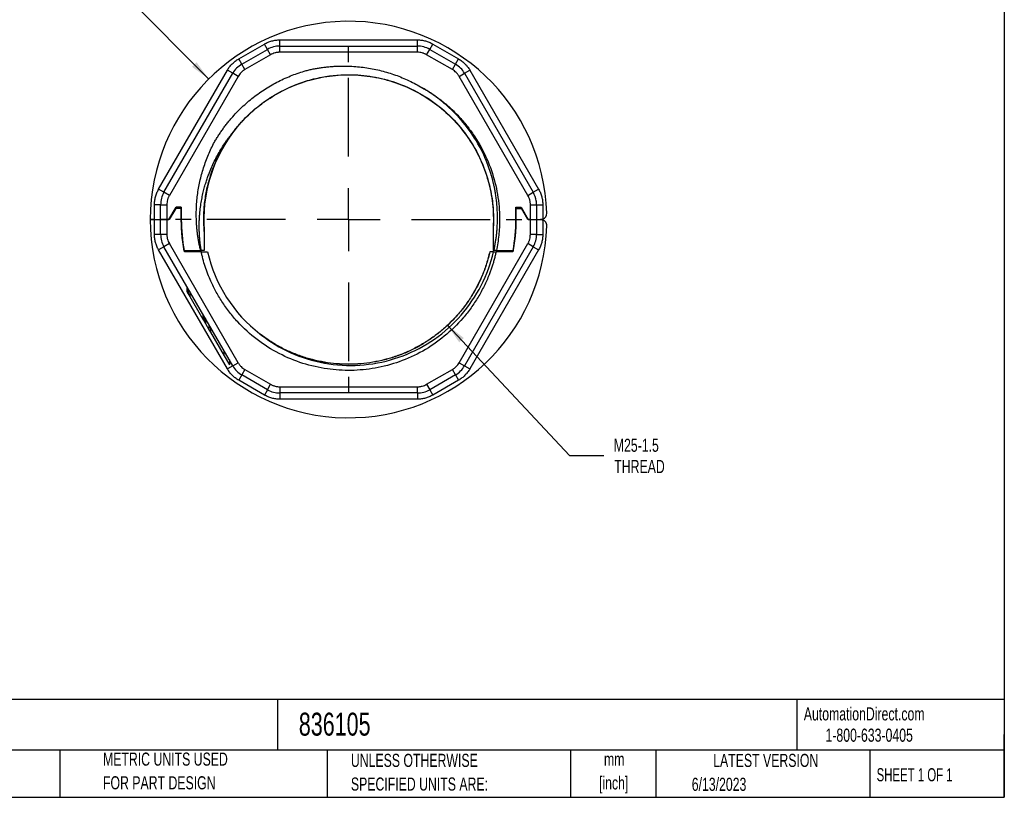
# Model space of a CAD drawing. Header units: millimetres. Extents: x 3 to 137, y 3 to 105.
# Tile 2 of 5: x 57 to 137, y 3 to 66. Entities that reach past the tile are written whole.
import ezdxf

# ---------------------------------------------------------------- set-up
doc = ezdxf.new("R2010")
doc.units = ezdxf.units.MM
doc.header["$LTSCALE"] = 0.5
doc.linetypes.add('CENTERX2', pattern=[20.32, 12.7, -2.54, 2.54, -2.54])
doc.layers.add('CENTER', color=40, linetype='CENTERX2')
doc.layers.add('DIMENSIONS', color=140, linetype='Continuous', lineweight=25)
doc.layers.add('TEXT', color=140, linetype='Continuous', lineweight=25)
doc.styles.add('SLDTEXTSTYLE0', font='TXT', dxfattribs={"width": 0.7})
doc.styles.add('SLDTEXTSTYLE1', font='TXT', dxfattribs={"width": 0.65})
doc.dimstyles.new('SLDDIMSTYLE2', dxfattribs={"dimtxt": 1.079004, "dimasz": 1.651, "dimexe": 0, "dimexo": 0.0625, "dimgap": 0.269751, "dimtad": 0, "dimtih": 1, "dimtoh": 1, "dimrnd": 1e-09, "dimzin": 4, "dimdsep": 46, "dimtxsty": 'SLDTEXTSTYLE0', "dimsah": 1, "dimcen": 0, "dimadec": 0, "dimazin": 1, "dimtfac": 1, "dimtofl": 0, "dimtmove": 0, "dimatfit": 3, "dimfxl": 0, "dimfrac": 2, "dimtolj": 1, "dimtzin": 12, "dimarcsym": 0})
doc.dimstyles.new('SLDDIMSTYLE3', dxfattribs={"dimtxt": 1.079004, "dimasz": 1.651, "dimexe": 0, "dimexo": 0.0625, "dimgap": 0.269751, "dimtad": 0, "dimtih": 1, "dimtoh": 1, "dimrnd": 1e-09, "dimzin": 12, "dimdsep": 46, "dimtxsty": 'SLDTEXTSTYLE0', "dimsah": 1, "dimcen": 0, "dimadec": 0, "dimazin": 3, "dimtfac": 1, "dimtofl": 0, "dimtmove": 0, "dimatfit": 3, "dimfxl": 0, "dimfrac": 2, "dimtolj": 1, "dimtzin": 12, "dimarcsym": 0})

# ---------------------------------------------------------------- blocks, each defined once
blk = doc.blocks.new('SW_NOTE_0')
at = {"layer": 'TEXT', "color": 0, "char_height": 1.0583, "attachment_point": 2, "style": 'SLDTEXTSTYLE0'}
for s, insert in [('mm', (1.422, 1.364)), ('[inch]', (1.38, -0.547))]:
    blk.add_mtext(s, dxfattribs=dict(at, insert=insert))
blk = doc.blocks.new('SW_NOTE_0_1')
at = {"layer": 'TEXT', "color": 0, "char_height": 1.05833, "attachment_point": 1, "style": 'SLDTEXTSTYLE0'}
for s, insert in [('UNLESS OTHERWISE', (0, 1.364)), ('SPECIFIED UNITS ARE:', (0, -0.547))]:
    blk.add_mtext(s, dxfattribs=dict(at, insert=insert))
blk = doc.blocks.new('SW_NOTE_0_5')
at = {"layer": 'TEXT', "color": 0, "char_height": 1.05833, "attachment_point": 1, "style": 'SLDTEXTSTYLE0'}
for s, insert in [('METRIC UNITS USED', (0, 1.364)), ('FOR PART DESIGN', (0, -0.547))]:
    blk.add_mtext(s, dxfattribs=dict(at, insert=insert))
blk = doc.blocks.new('_D_2')
at = {"layer": 'DIMENSIONS'}
for p, q in [((57.897, 68.423), (57.534, 68.423)), ((57.534, 68.423), (57.534, 66.708)), ((61.103, 68.423), (61.465, 68.423)), ((61.465, 68.423), (61.465, 66.708)), ((65.093, 68.423), (61.918, 68.423)), ((72.333, 61.147), (65.093, 68.423)), ((57.534, 66.708), (57.897, 66.708)), ((61.465, 66.708), (61.103, 66.708))]:
    blk.add_line(p, q, dxfattribs=at)
blk.add_solid([(72.333, 61.147), (71.349, 62.497), (70.989, 62.138)], dxfattribs=at)
at = {"layer": 'DIMENSIONS', "char_height": 1.0583, "attachment_point": 1, "style": 'SLDTEXTSTYLE0'}
for s, insert in [('%%c', (57.082, 70.029)), ('32.0', (58.711, 70.029)), ('1.26', (57.897, 68.072))]:
    blk.add_mtext(s, dxfattribs=dict(at, insert=insert))
blk = doc.blocks.new('_D_3')
at = {"layer": 'DIMENSIONS'}
for p, q in [((91.599, 41.276), (101.444, 30.752)), ((101.444, 30.752), (104.222, 30.752))]:
    blk.add_line(p, q, dxfattribs=at)
blk.add_solid([(91.599, 41.276), (92.541, 39.897), (92.912, 40.244)], dxfattribs=at)
at = {"layer": 'DIMENSIONS', "char_height": 1.0583, "attachment_point": 1, "style": 'SLDTEXTSTYLE0'}
for s, insert in [('M25-1.5', (105.016, 32.116)), ('THREAD', (105.055, 30.401))]:
    blk.add_mtext(s, dxfattribs=dict(at, insert=insert))
blk = doc.blocks.new('SW_CENTERMARKSYMBOL_0')
at = {"layer": 'CENTER', "color": 0}
for p, q in [((0, 5.08), (0, 14.72)), ((0, 0), (0, 2.54)), ((-5.08, 0), (-14.72, 0)), ((0, 0), (-2.54, 0)), ((0, 0), (0, -2.54)), ((0, 0), (2.54, 0)), ((5.08, 0), (14.72, 0)), ((0, -5.08), (0, -14.72))]:
    blk.add_line(p, q, dxfattribs=at)

msp = doc.modelspace()

# ---------------------------------------------------------------- linework, layer by layer
for p, q in [((74.751, 62.775), (76.823, 63.971)), ((77.073, 63.538), (76.823, 63.971)), ((78.073, 63.806), (78.073, 64.306)), ((78.073, 64.306), (89.167, 64.306)), ((78.073, 63.306), (78.073, 63.806)), ((78.073, 63.806), (89.167, 63.806)), ((89.167, 63.806), (89.167, 64.306)), ((89.167, 63.306), (89.167, 63.806)), ((90.167, 63.538), (90.417, 63.971)), ((90.417, 63.971), (92.489, 62.775)), ((75.001, 62.342), (74.751, 62.775)), ((75.001, 62.342), (77.073, 63.538)), ((77.323, 63.105), (75.251, 61.909)), ((77.323, 63.105), (77.073, 63.538)), ((89.167, 63.306), (78.073, 63.306)), ((89.917, 63.105), (90.167, 63.538)), ((91.989, 61.909), (89.917, 63.105)), ((90.167, 63.538), (92.239, 62.342)), ((92.239, 62.342), (92.489, 62.775)), ((75.251, 61.909), (75.001, 62.342)), ((91.989, 61.909), (92.239, 62.342)), ((68.289, 52.252), (73.836, 61.86)), ((68.722, 52.002), (74.269, 61.61)), ((74.702, 61.36), (69.155, 51.752)), ((74.269, 61.61), (73.836, 61.86)), ((74.702, 61.36), (74.269, 61.61)), ((82.458, 61.425), (82.538, 61.436)), ((92.538, 61.36), (92.971, 61.61)), ((98.085, 51.752), (92.538, 61.36)), ((92.971, 61.61), (93.404, 61.86)), ((92.971, 61.61), (98.518, 52.002)), ((93.404, 61.86), (98.951, 52.252)), ((74.123, 56.594), (74.647, 57.277)), ((74.188, 56.693), (74.437, 57.021)), ((68.722, 52.002), (68.289, 52.252)), ((69.155, 51.752), (68.722, 52.002)), ((98.085, 51.752), (98.518, 52.002)), ((98.518, 52.002), (98.951, 52.252)), ((68.454, 51.002), (67.954, 51.002)), ((67.954, 49.806), (67.954, 51.002)), ((68.454, 49.806), (68.454, 51.002)), ((68.454, 51.002), (68.954, 51.002)), ((68.954, 51.002), (68.954, 49.806)), ((98.286, 49.806), (98.286, 51.002)), ((98.286, 51.002), (98.786, 51.002)), ((98.786, 51.302), (98.763, 51.302)), ((98.786, 51.002), (98.786, 51.302)), ((98.786, 51.002), (98.786, 49.806)), ((98.786, 51.002), (99.286, 51.002)), ((99.286, 51.002), (99.286, 49.837)), ((69.12, 49.806), (69.697, 50.806)), ((69.674, 50.706), (69.154, 49.806)), ((69.674, 50.706), (69.639, 50.706)), ((70.12, 50.706), (69.674, 50.706)), ((70.12, 50.806), (69.697, 50.806)), ((70.12, 50.806), (70.12, 49.806)), ((70.12, 49.806), (70.12, 50.706)), ((97.12, 50.806), (97.542, 50.806)), ((97.12, 49.806), (97.12, 50.806)), ((97.12, 50.706), (97.12, 49.806)), ((97.12, 50.706), (97.566, 50.706)), ((97.542, 50.806), (98.12, 49.806)), ((98.086, 49.806), (97.566, 50.706)), ((97.566, 50.706), (97.6, 50.706)), ((67.62, 49.806), (67.954, 49.806)), ((67.954, 49.806), (67.62, 49.806)), ((67.954, 48.61), (67.954, 49.806)), ((68.454, 49.806), (68.954, 49.806)), ((68.454, 48.61), (68.454, 49.806)), ((68.954, 49.806), (68.454, 49.806)), ((68.954, 49.806), (69.12, 49.806)), ((68.954, 49.806), (68.954, 48.61)), ((69.154, 49.806), (68.954, 49.806)), ((98.286, 49.806), (98.086, 49.806)), ((98.12, 49.806), (98.286, 49.806)), ((98.286, 49.806), (98.786, 49.806)), ((98.286, 48.61), (98.286, 49.806)), ((98.786, 49.806), (99.112, 49.806)), ((98.786, 49.806), (98.786, 48.61)), ((99.286, 49.775), (99.286, 48.61)), ((68.454, 48.61), (67.954, 48.61)), ((68.954, 48.61), (68.454, 48.61)), ((98.786, 48.61), (98.286, 48.61)), ((98.786, 48.61), (99.286, 48.61)), ((69.155, 47.86), (68.722, 47.61)), ((74.702, 38.252), (69.155, 47.86)), ((92.538, 38.252), (98.085, 47.86)), ((98.518, 47.61), (98.085, 47.86)), ((68.722, 47.61), (68.289, 47.36)), ((73.836, 37.752), (68.289, 47.36)), ((74.269, 38.002), (68.722, 47.61)), ((70.353, 47.306), (71.681, 47.306)), ((71.706, 47.206), (70.373, 47.206)), ((71.681, 47.306), (71.724, 47.306)), ((71.741, 47.206), (72.233, 47.206)), ((98.518, 47.61), (92.971, 38.002)), ((98.951, 47.36), (93.404, 37.752)), ((95.287, 47.206), (95.017, 47.206)), ((95.27, 47.306), (95.31, 47.306)), ((95.319, 47.206), (95.519, 47.206)), ((95.54, 47.306), (95.342, 47.306)), ((96.867, 47.206), (95.519, 47.206)), ((95.54, 47.306), (96.886, 47.306)), ((98.518, 47.61), (98.951, 47.36)), ((70.573, 44.405), (70.573, 44.005)), ((70.573, 44.005), (70.68, 43.819)), ((70.68, 44.219), (70.68, 43.819)), ((70.68, 43.819), (70.802, 43.607)), ((70.802, 44.007), (70.802, 43.607)), ((70.802, 43.607), (71.864, 41.767)), ((71.864, 42.167), (71.864, 41.767)), ((71.965, 41.992), (71.965, 41.592)), ((71.965, 41.592), (72.072, 41.407)), ((72.072, 41.807), (72.072, 41.407)), ((72.072, 41.407), (72.379, 40.877)), ((72.308, 40.994), (72.308, 40.999)), ((72.379, 40.877), (72.379, 41.277)), ((72.379, 40.877), (72.47, 40.718)), ((72.47, 41.118), (72.47, 40.718)), ((72.47, 40.718), (73.571, 38.81)), ((77.119, 40.091), (76.943, 40.22)), ((73.571, 38.81), (73.571, 39.21)), ((73.571, 38.81), (73.996, 38.075)), ((73.996, 38.475), (73.996, 38.075)), ((74.269, 38.002), (74.702, 38.252)), ((92.538, 38.252), (92.971, 38.002)), ((74.269, 38.002), (73.836, 37.752)), ((75.251, 37.703), (75.001, 37.27)), ((75.251, 37.703), (77.323, 36.507)), ((89.917, 36.507), (91.989, 37.703)), ((92.239, 37.27), (91.989, 37.703)), ((92.971, 38.002), (93.404, 37.752)), ((75.001, 37.27), (74.751, 36.837)), ((76.823, 35.641), (74.751, 36.837)), ((77.073, 36.074), (75.001, 37.27)), ((92.239, 37.27), (90.167, 36.074)), ((92.489, 36.837), (90.417, 35.641)), ((92.239, 37.27), (92.489, 36.837)), ((77.073, 36.074), (76.823, 35.641)), ((77.073, 36.074), (77.323, 36.507)), ((78.073, 36.306), (89.167, 36.306)), ((78.073, 36.306), (78.073, 35.806)), ((89.167, 35.806), (78.073, 35.806)), ((78.073, 35.806), (78.073, 35.306)), ((89.167, 35.806), (89.167, 36.306)), ((89.167, 35.806), (89.167, 35.306)), ((89.917, 36.507), (90.167, 36.074)), ((90.167, 36.074), (90.417, 35.641)), ((89.167, 35.306), (78.073, 35.306))]:
    msp.add_line(p, q)
at = {"flags": 128}
msp.add_lwpolyline([(67.954, 49.806), (68.052, 49.806), (68.145, 49.806), (68.232, 49.806), (68.308, 49.806), (68.37, 49.806), (68.416, 49.806), (68.444, 49.806), (68.454, 49.806)], dxfattribs=at)
for centre, radius, start, end in [((83.62, 49.806), 16, 1.84857, 180), ((78.073, 61.806), 2, 90.00001, 120.00001), ((89.167, 61.806), 2, 60.00001, 90.00001), ((76.001, 60.61), 2, 120.00001, 150.00001), ((91.239, 60.61), 2, 30.00001, 60.00001), ((83.62, 49.806), 11.68, 143.70922, 184.10743), ((70.454, 51.002), 2, 150.00001, 180.00001), ((96.786, 51.002), 2, 8.62694, 30.00001), ((96.786, 51.002), 2, 0, 8.62694), ((99.112, 50.306), 0.5, 290.34964, 1.84857), ((83.62, 49.806), 16, 180, 358.15143), ((70.454, 48.61), 2, 180, 210), ((96.786, 48.61), 2, 330, 0), ((83.62, 49.806), 11.68, 192.86195, 232.21685), ((76.001, 39.002), 2, 210, 240), ((91.239, 39.002), 2, 300, 330), ((78.073, 37.806), 2, 240, 270), ((89.167, 37.806), 2, 270, 300)]:
    msp.add_arc(centre, radius, start, end)
for points, knots in [([(76.823, 63.971), (76.871, 63.998), (76.966, 64.05), (77.115, 64.117), (77.268, 64.175), (77.477, 64.238), (77.745, 64.294), (77.964, 64.302), (78.073, 64.306)], [0, 0, 0, 0, 0.125224, 0.249962, 0.374752, 0.500132, 0.749962, 1, 1, 1, 1]), ([(89.167, 64.306), (89.221, 64.305), (89.33, 64.303), (89.493, 64.286), (89.655, 64.26), (89.867, 64.21), (90.127, 64.124), (90.32, 64.022), (90.417, 63.971)], [0, 0, 0, 0, 0.125224, 0.249962, 0.374752, 0.500132, 0.749962, 1, 1, 1, 1]), ([(73.836, 61.86), (73.864, 61.907), (73.92, 62), (74.016, 62.133), (74.12, 62.259), (74.269, 62.418), (74.474, 62.601), (74.658, 62.717), (74.751, 62.775)], [0, 0, 0, 0, 0.125224, 0.249962, 0.374752, 0.500132, 0.749962, 1, 1, 1, 1]), ([(78.073, 63.306), (78.04, 63.306), (77.975, 63.304), (77.877, 63.294), (77.78, 63.278), (77.653, 63.249), (77.497, 63.197), (77.381, 63.136), (77.323, 63.105)], [0, 0, 0, 0, 0.124754, 0.249336, 0.374281, 0.50012, 0.749343, 1, 1, 1, 1]), ([(89.917, 63.105), (89.888, 63.121), (89.831, 63.153), (89.742, 63.193), (89.65, 63.227), (89.524, 63.265), (89.363, 63.299), (89.232, 63.304), (89.167, 63.306)], [0, 0, 0, 0, 0.124754, 0.249336, 0.374281, 0.50012, 0.749343, 1, 1, 1, 1]), ([(92.489, 62.775), (92.535, 62.747), (92.629, 62.691), (92.761, 62.595), (92.888, 62.491), (93.047, 62.342), (93.229, 62.137), (93.346, 61.952), (93.404, 61.86)], [0, 0, 0, 0, 0.125224, 0.249962, 0.374752, 0.500132, 0.749962, 1, 1, 1, 1]), ([(80.19, 61.826), (80.3, 61.853), (80.52, 61.906), (80.854, 61.974), (81.189, 62.034), (81.526, 62.084), (81.865, 62.124), (82.207, 62.156), (82.832, 62.196), (83.745, 62.2), (84.937, 62.09), (86.112, 61.869), (87.069, 61.591), (87.813, 61.315), (88.363, 61.077), (88.9, 60.816), (89.245, 60.617), (89.416, 60.519)], [0, 0, 0, 0, 0.03559, 0.071183, 0.106806, 0.142487, 0.178253, 0.214132, 0.250151, 0.375137, 0.500244, 0.62556, 0.750135, 0.812613, 0.874826, 0.938247, 1, 1, 1, 1]), ([(72.794, 56.056), (72.852, 56.154), (72.967, 56.35), (73.149, 56.637), (73.339, 56.919), (73.536, 57.196), (73.741, 57.467), (73.953, 57.733), (74.36, 58.216), (74.998, 58.884), (75.918, 59.676), (76.911, 60.377), (77.788, 60.875), (78.511, 61.22), (79.06, 61.45), (79.619, 61.655), (79.999, 61.769), (80.19, 61.826)], [0, 0, 0, 0, 0.035447, 0.0708306, 0.1061769, 0.1415123, 0.1768631, 0.2122556, 0.247716, 0.3738344, 0.5000077, 0.6261261, 0.7522994, 0.8142848, 0.8761361, 0.9379941, 1, 1, 1, 1]), ([(74.086, 56.572), (74.154, 56.666), (74.293, 56.859), (74.517, 57.146), (74.761, 57.439), (75.025, 57.736), (75.482, 58.215), (76.054, 58.737), (76.774, 59.294), (77.505, 59.784), (78.614, 60.404), (79.961, 60.947), (81.809, 61.41), (83.721, 61.566), (85.802, 61.342), (87.733, 60.811), (89.627, 59.913), (91.396, 58.629), (92.576, 57.373), (93.426, 56.198), (94.123, 55.02), (94.722, 53.584), (95.067, 52.269), (95.222, 51.321), (95.292, 50.595), (95.315, 49.942), (95.307, 49.365), (95.282, 49.006), (95.27, 48.84)], [0, 0, 0, 0, 0.011418, 0.023383, 0.035896, 0.04896, 0.062575, 0.101078, 0.125107, 0.152219, 0.187632, 0.250131, 0.294657, 0.375025, 0.437515, 0.500015, 0.571421, 0.642807, 0.714159, 0.740121, 0.785624, 0.848634, 0.892752, 0.919213, 0.943167, 0.964619, 0.983565, 1, 1, 1, 1]), ([(74.205, 56.719), (74.579, 57.228), (74.994, 57.706), (75.669, 58.368), (75.904, 58.58), (76.386, 58.982), (76.635, 59.172), (77.401, 59.712), (77.939, 60.031), (79.074, 60.584), (79.658, 60.811), (80.851, 61.17), (81.461, 61.302), (82.396, 61.426), (82.712, 61.455), (83.337, 61.487), (83.65, 61.49), (84.584, 61.463), (85.204, 61.395), (86.437, 61.159), (87.05, 60.989), (88.829, 60.336), (89.945, 59.706), (91.42, 58.522), (91.88, 58.088), (92.723, 57.152), (93.101, 56.655), (93.776, 55.608), (94.072, 55.057), (94.577, 53.9), (94.78, 53.308), (95.089, 52.102), (95.195, 51.487), (95.309, 50.232), (95.315, 49.6), (95.27, 48.97)], [0, 0, 0, 0, 0.0625, 0.0625, 0.09375, 0.09375, 0.125, 0.125, 0.1875, 0.1875, 0.25, 0.25, 0.3125, 0.3125, 0.34375, 0.34375, 0.375, 0.375, 0.4375, 0.4375, 0.5, 0.5, 0.625, 0.625, 0.6875, 0.6875, 0.75, 0.75, 0.8125, 0.8125, 0.875, 0.875, 0.9375, 0.9375, 1, 1, 1, 1]), ([(75.251, 61.909), (75.223, 61.892), (75.167, 61.858), (75.088, 61.801), (75.012, 61.739), (74.916, 61.649), (74.806, 61.527), (74.737, 61.416), (74.702, 61.36)], [0, 0, 0, 0, 0.124754, 0.249336, 0.374281, 0.50012, 0.749343, 1, 1, 1, 1]), ([(92.538, 61.36), (92.521, 61.388), (92.487, 61.444), (92.43, 61.523), (92.367, 61.599), (92.278, 61.695), (92.155, 61.804), (92.044, 61.874), (91.989, 61.909)], [0, 0, 0, 0, 0.124754, 0.249336, 0.374281, 0.50012, 0.749343, 1, 1, 1, 1]), ([(89.416, 60.519), (89.506, 60.469), (89.688, 60.369), (89.955, 60.21), (90.218, 60.046), (90.476, 59.874), (90.731, 59.696), (91.157, 59.382), (91.736, 58.905), (92.439, 58.226), (93.092, 57.485), (93.889, 56.415), (94.721, 54.952), (95.299, 53.373), (95.601, 52.072), (95.745, 51.096), (95.809, 50.12), (95.797, 49.267), (95.738, 48.532), (95.659, 47.916), (95.58, 47.509), (95.54, 47.306)], [0, 0, 0, 0, 0.019917, 0.039811, 0.059693, 0.079577, 0.099475, 0.119402, 0.181429, 0.243489, 0.307193, 0.37093, 0.500005, 0.62908, 0.692783, 0.75652, 0.818548, 0.880608, 0.920415, 0.960178, 1, 1, 1, 1]), ([(95.342, 47.306), (95.366, 47.418), (95.414, 47.637), (95.472, 47.965), (95.521, 48.284), (95.56, 48.595), (95.59, 48.897), (95.611, 49.19), (95.626, 49.474), (95.633, 49.749), (95.634, 50.014), (95.63, 50.27), (95.62, 50.515), (95.607, 50.751), (95.59, 50.977), (95.569, 51.193), (95.546, 51.398), (95.521, 51.594), (95.494, 51.78), (95.466, 51.955), (95.437, 52.121), (95.408, 52.276), (95.379, 52.422), (95.35, 52.558), (95.322, 52.683), (95.294, 52.8), (95.268, 52.906), (95.244, 53.003), (95.221, 53.089), (95.2, 53.167), (95.181, 53.235), (95.165, 53.293), (95.151, 53.342), (95.139, 53.381), (95.13, 53.411), (95.124, 53.432), (94.937, 54.058), (94.451, 55.31), (93.379, 57.088), (92.269, 58.358), (91.21, 59.312), (90.568, 59.8), (90.01, 60.167), (89.743, 60.332), (89.545, 60.449), (89.443, 60.504), (89.416, 60.519)], [0, 0, 0, 0, 0.0220489, 0.0434774, 0.0642865, 0.0844764, 0.1040471, 0.122998, 0.1413286, 0.1590382, 0.1761258, 0.1925907, 0.2084319, 0.2236488, 0.2382406, 0.2522065, 0.2655461, 0.2782586, 0.2903437, 0.3018009, 0.3126299, 0.3228304, 0.3324021, 0.3413447, 0.3496582, 0.3573423, 0.3643969, 0.3708219, 0.3766172, 0.3817828, 0.3863184, 0.3902242, 0.3935001, 0.3961459, 0.3981617, 0.3995474, 0.4003031, 0.5245685, 0.6576872, 0.799899, 0.8486772, 0.9332065, 0.9554607, 0.9777164, 0.9939266, 1, 1, 1, 1]), ([(71.724, 47.306), (71.707, 47.42), (71.672, 47.645), (71.632, 47.981), (71.602, 48.31), (71.581, 48.632), (71.569, 48.946), (71.566, 49.254), (71.569, 49.554), (71.58, 49.846), (71.598, 50.131), (71.622, 50.407), (71.651, 50.676), (71.685, 50.936), (71.724, 51.189), (71.767, 51.433), (71.814, 51.669), (71.864, 51.898), (71.917, 52.118), (71.972, 52.33), (72.029, 52.534), (72.087, 52.73), (72.146, 52.918), (72.206, 53.098), (72.267, 53.271), (72.327, 53.436), (72.388, 53.594), (72.564, 54.034), (72.892, 54.745), (73.349, 55.538), (73.724, 56.094), (73.94, 56.388), (74.051, 56.528), (74.086, 56.572)], [0, 0, 0, 0, 0.035113, 0.069448, 0.103009, 0.135796, 0.167814, 0.199064, 0.22955, 0.259274, 0.28824, 0.316449, 0.343907, 0.370615, 0.396576, 0.421794, 0.446269, 0.470005, 0.493002, 0.515262, 0.536786, 0.557576, 0.577634, 0.59696, 0.615556, 0.633423, 0.650562, 0.666975, 0.778198, 0.888875, 0.945626, 0.982633, 1, 1, 1, 1]), ([(74.087, 56.572), (74.092, 56.578), (74.097, 56.585), (74.102, 56.592), (74.113, 56.605), (74.123, 56.618), (74.134, 56.632), (74.146, 56.646), (74.158, 56.661), (74.17, 56.676), (74.181, 56.69), (74.193, 56.705), (74.205, 56.719)], [0, 0, 0, 0, 0.0000254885, 0.0000254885, 0.0000254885, 0.0000764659, 0.0000764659, 0.0000764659, 0.0001330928, 0.0001330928, 0.0001330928, 0.0001897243, 0.0001897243, 0.0001897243, 0.0001897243]), ([(71.681, 47.306), (71.656, 47.411), (71.606, 47.619), (71.543, 47.934), (71.487, 48.25), (71.439, 48.568), (71.4, 48.886), (71.369, 49.206), (71.327, 49.795), (71.318, 50.654), (71.41, 51.778), (71.606, 52.891), (71.853, 53.802), (72.099, 54.518), (72.308, 55.045), (72.537, 55.559), (72.709, 55.891), (72.794, 56.056)], [0, 0, 0, 0, 0.035695, 0.071327, 0.10692, 0.142498, 0.178085, 0.213707, 0.249387, 0.374293, 0.499207, 0.624038, 0.749566, 0.81297, 0.875757, 0.938056, 1, 1, 1, 1]), ([(71.97, 48.84), (71.949, 49.22), (71.908, 49.98), (71.987, 51.121), (72.169, 52.249), (72.46, 53.354), (72.865, 54.421), (73.225, 55.202), (73.479, 55.606), (73.53, 55.688)], [0, 0, 0, 0, 0.15993, 0.3198671, 0.4798006, 0.6397178, 0.7996407, 0.9595841, 1, 1, 1, 1]), ([(67.954, 51.002), (67.955, 51.057), (67.957, 51.166), (67.974, 51.329), (68, 51.49), (68.05, 51.703), (68.136, 51.963), (68.238, 52.156), (68.289, 52.252)], [0, 0, 0, 0, 0.125224, 0.249962, 0.374752, 0.500132, 0.749962, 1, 1, 1, 1]), ([(69.155, 51.752), (69.139, 51.724), (69.108, 51.667), (69.067, 51.577), (69.033, 51.485), (68.995, 51.36), (68.961, 51.199), (68.956, 51.068), (68.954, 51.002)], [0, 0, 0, 0, 0.124754, 0.249336, 0.374281, 0.50012, 0.749343, 1, 1, 1, 1]), ([(98.286, 51.002), (98.285, 51.035), (98.284, 51.1), (98.274, 51.198), (98.258, 51.295), (98.228, 51.422), (98.177, 51.578), (98.115, 51.694), (98.085, 51.752)], [0, 0, 0, 0, 0.124754, 0.249336, 0.374281, 0.50012, 0.749343, 1, 1, 1, 1]), ([(98.951, 52.252), (98.977, 52.204), (99.03, 52.109), (99.097, 51.96), (99.155, 51.807), (99.218, 51.598), (99.273, 51.33), (99.282, 51.111), (99.286, 51.002)], [0, 0, 0, 0, 0.125224, 0.249962, 0.374752, 0.500132, 0.749962, 1, 1, 1, 1]), ([(67.954, 49.806), (68.085, 49.806), (68.215, 49.806), (68.4, 49.806), (68.454, 49.806), (68.454, 49.806)], [0, 0, 0, 0, 0.5, 0.5, 1, 1, 1, 1]), ([(70.373, 47.206), (70.349, 47.329), (70.303, 47.574), (70.247, 47.944), (70.201, 48.314), (70.164, 48.686), (70.139, 49.058), (70.123, 49.432), (70.121, 49.681), (70.12, 49.806)], [0, 0, 0, 0, 0.143132, 0.285989, 0.428681, 0.571319, 0.714011, 0.856868, 1, 1, 1, 1]), ([(97.12, 49.806), (97.119, 49.681), (97.117, 49.432), (97.101, 49.058), (97.075, 48.686), (97.039, 48.314), (96.992, 47.944), (96.936, 47.574), (96.89, 47.329), (96.867, 47.206)], [0, 0, 0, 0, 0.1431316, 0.2859889, 0.4286813, 0.5713187, 0.7140111, 0.8568684, 1, 1, 1, 1]), ([(98.786, 49.806), (98.786, 49.806), (98.817, 49.806), (98.933, 49.806), (99.017, 49.806), (99.112, 49.806)], [0, 0, 0, 0, 0.5, 0.5, 1, 1, 1, 1]), ([(99.112, 49.806), (99.131, 49.805), (99.169, 49.804), (99.228, 49.794), (99.266, 49.781), (99.286, 49.775)], [0, 0, 0, 0, 0.329552, 0.661308, 1, 1, 1, 1]), ([(99.611, 49.29), (99.611, 49.311), (99.611, 49.353), (99.602, 49.414), (99.585, 49.474), (99.56, 49.531), (99.512, 49.612), (99.428, 49.708), (99.333, 49.753), (99.286, 49.775)], [0, 0, 0, 0, 0.101261, 0.200377, 0.298934, 0.398544, 0.500771, 0.749624, 1, 1, 1, 1]), ([(68.289, 47.36), (68.262, 47.408), (68.21, 47.503), (68.143, 47.652), (68.085, 47.806), (68.022, 48.014), (67.966, 48.283), (67.958, 48.501), (67.954, 48.61)], [0, 0, 0, 0, 0.125224, 0.249962, 0.374752, 0.500132, 0.749962, 1, 1, 1, 1]), ([(68.954, 48.61), (68.955, 48.577), (68.956, 48.512), (68.966, 48.415), (68.982, 48.318), (69.011, 48.19), (69.063, 48.034), (69.124, 47.918), (69.155, 47.86)], [0, 0, 0, 0, 0.124754, 0.249336, 0.374281, 0.50012, 0.749343, 1, 1, 1, 1]), ([(95.27, 48.97), (95.27, 48.958), (95.27, 48.947), (95.27, 48.936), (95.27, 48.92), (95.27, 48.904), (95.27, 48.888), (95.27, 48.872), (95.27, 48.856), (95.27, 48.84)], [0, 0, 0, 0, 0.0000337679, 0.0000337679, 0.0000337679, 0.0000817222, 0.0000817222, 0.0000817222, 0.0001296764, 0.0001296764, 0.0001296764, 0.0001296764]), ([(98.085, 47.86), (98.1, 47.889), (98.132, 47.946), (98.172, 48.035), (98.207, 48.127), (98.245, 48.252), (98.278, 48.413), (98.283, 48.544), (98.286, 48.61)], [0, 0, 0, 0, 0.124754, 0.249336, 0.374281, 0.50012, 0.749343, 1, 1, 1, 1]), ([(99.286, 48.61), (99.285, 48.555), (99.283, 48.446), (99.266, 48.284), (99.239, 48.122), (99.19, 47.91), (99.104, 47.649), (99.002, 47.457), (98.951, 47.36)], [0, 0, 0, 0, 0.125224, 0.249962, 0.374752, 0.500132, 0.749962, 1, 1, 1, 1]), ([(95.519, 47.206), (95.495, 47.101), (95.448, 46.891), (95.366, 46.579), (95.276, 46.269), (95.179, 45.961), (95.073, 45.656), (94.878, 45.14), (94.562, 44.425), (94.074, 43.528), (93.507, 42.667), (92.641, 41.57), (91.38, 40.339), (89.639, 39.148), (87.748, 38.286), (85.796, 37.768), (83.835, 37.577), (81.868, 37.699), (79.899, 38.148), (77.979, 38.943), (76.197, 40.072), (74.894, 41.258), (73.99, 42.323), (73.393, 43.164), (72.874, 44.043), (72.486, 44.844), (72.2, 45.556), (71.989, 46.166), (71.876, 46.582), (71.819, 46.789)], [0, 0, 0, 0, 0.009921, 0.019828, 0.02973, 0.039632, 0.049542, 0.059467, 0.090468, 0.121485, 0.153403, 0.185337, 0.250088, 0.314838, 0.378633, 0.440596, 0.500003, 0.559409, 0.621373, 0.685167, 0.749917, 0.814668, 0.846586, 0.878521, 0.909521, 0.940538, 0.960364, 0.980166, 1, 1, 1, 1]), ([(95.007, 47.206), (94.926, 46.889), (94.765, 46.253), (94.422, 45.331), (94.009, 44.438), (93.521, 43.584), (92.963, 42.774), (92.339, 42.014), (91.653, 41.308), (90.91, 40.663), (90.116, 40.083), (89.276, 39.571), (88.396, 39.132), (87.482, 38.768), (86.54, 38.483), (85.578, 38.278), (84.603, 38.154), (83.62, 38.112), (82.637, 38.154), (81.661, 38.278), (80.699, 38.483), (79.758, 38.769), (78.844, 39.132), (77.964, 39.572), (77.139, 40.068), (76.634, 40.451), (76.39, 40.636)], [0, 0, 0, 0, 0.041781, 0.083562, 0.125343, 0.167123, 0.208904, 0.250685, 0.292466, 0.334247, 0.376028, 0.417809, 0.45959, 0.50137, 0.543151, 0.584932, 0.626713, 0.668494, 0.710275, 0.752056, 0.793837, 0.835617, 0.877398, 0.919179, 0.96096, 1, 1, 1, 1]), ([(77.098, 40.105), (78.657, 39.029), (80.486, 38.33), (84.269, 37.885), (86.221, 38.129), (88.907, 39.156), (89.762, 39.61), (91.339, 40.714), (92.059, 41.364), (93.956, 43.549), (94.873, 45.317), (95.319, 47.206)], [0, 0, 0, 0, 0.25, 0.25, 0.5, 0.5, 0.625, 0.625, 0.75, 0.75, 1, 1, 1, 1]), ([(95.017, 47.206), (94.936, 46.888), (94.775, 46.252), (94.433, 45.328), (94.021, 44.434), (93.531, 43.58), (92.971, 42.77), (92.345, 42.009), (91.659, 41.303), (90.916, 40.656), (90.123, 40.073), (89.283, 39.559), (88.403, 39.119), (87.488, 38.757), (86.545, 38.474), (85.581, 38.27), (84.604, 38.146), (83.62, 38.104), (82.636, 38.143), (81.659, 38.266), (80.696, 38.473), (79.754, 38.759), (78.84, 39.125), (77.964, 39.557), (77.417, 39.903), (77.147, 40.074)], [0, 0, 0, 0, 0.0435305, 0.0870597, 0.1305819, 0.1741017, 0.2176335, 0.2611802, 0.3047333, 0.3482786, 0.3918038, 0.4353046, 0.4787918, 0.5222905, 0.5658143, 0.6093602, 0.6529155, 0.6964646, 0.7399957, 0.7835079, 0.8270158, 0.8705339, 0.9140654, 0.9576078, 1, 1, 1, 1]), ([(71.864, 41.767), (71.865, 41.767), (71.865, 41.766), (71.868, 41.761), (71.874, 41.749), (71.888, 41.726), (71.908, 41.691), (71.93, 41.654), (71.949, 41.619), (71.96, 41.601), (71.965, 41.592)], [0, 0, 0, 0, 0.0398804, 0.0874156, 0.144193, 0.2910082, 0.4812935, 0.6738143, 0.8532871, 1, 1, 1, 1]), ([(74.702, 38.252), (74.719, 38.224), (74.752, 38.168), (74.81, 38.089), (74.872, 38.013), (74.962, 37.917), (75.084, 37.808), (75.195, 37.738), (75.251, 37.703)], [0, 0, 0, 0, 0.1247536, 0.2493356, 0.374281, 0.5001201, 0.7493426, 1, 1, 1, 1]), ([(91.989, 37.703), (92.017, 37.72), (92.072, 37.754), (92.152, 37.811), (92.228, 37.873), (92.323, 37.963), (92.433, 38.086), (92.503, 38.197), (92.538, 38.252)], [0, 0, 0, 0, 0.124754, 0.249336, 0.374281, 0.50012, 0.749343, 1, 1, 1, 1]), ([(74.751, 36.837), (74.704, 36.865), (74.611, 36.922), (74.478, 37.017), (74.352, 37.121), (74.193, 37.271), (74.01, 37.475), (73.894, 37.66), (73.836, 37.752)], [0, 0, 0, 0, 0.125224, 0.249962, 0.374752, 0.500132, 0.749962, 1, 1, 1, 1]), ([(93.404, 37.752), (93.375, 37.705), (93.319, 37.612), (93.223, 37.479), (93.12, 37.353), (92.97, 37.194), (92.766, 37.011), (92.581, 36.895), (92.489, 36.837)], [0, 0, 0, 0, 0.125224, 0.249962, 0.374752, 0.500132, 0.749962, 1, 1, 1, 1]), ([(77.323, 36.507), (77.351, 36.491), (77.408, 36.46), (77.498, 36.42), (77.59, 36.385), (77.715, 36.347), (77.876, 36.313), (78.007, 36.309), (78.073, 36.306)], [0, 0, 0, 0, 0.124754, 0.249336, 0.374281, 0.50012, 0.749343, 1, 1, 1, 1]), ([(89.167, 36.306), (89.199, 36.307), (89.265, 36.308), (89.362, 36.318), (89.459, 36.334), (89.587, 36.364), (89.743, 36.415), (89.859, 36.476), (89.917, 36.507)], [0, 0, 0, 0, 0.1247536, 0.2493356, 0.374281, 0.5001201, 0.7493426, 1, 1, 1, 1]), ([(78.073, 35.306), (78.018, 35.307), (77.909, 35.309), (77.746, 35.326), (77.585, 35.352), (77.373, 35.402), (77.112, 35.488), (76.919, 35.59), (76.823, 35.641)], [0, 0, 0, 0, 0.125224, 0.249962, 0.374752, 0.500132, 0.749962, 1, 1, 1, 1]), ([(90.417, 35.641), (90.369, 35.615), (90.274, 35.562), (90.124, 35.495), (89.971, 35.437), (89.762, 35.374), (89.494, 35.318), (89.276, 35.31), (89.167, 35.306)], [0, 0, 0, 0, 0.125224, 0.249962, 0.374752, 0.500132, 0.749962, 1, 1, 1, 1])]:
    msp.add_open_spline(points, degree=3, knots=knots)
for points in [[(70.12, 49.806), (70.12, 48.968), (70.198, 48.13), (70.353, 47.306)], [(96.886, 47.306), (97.041, 48.13), (97.12, 48.968), (97.12, 49.806)], [(99.286, 49.837), (99.229, 49.816), (99.169, 49.806), (99.112, 49.806)], [(71.97, 48.97), (71.97, 48.41), (71.97, 47.855), (71.97, 47.306)], [(95.27, 48.84), (95.27, 48.327), (95.27, 47.816), (95.27, 47.306)], [(71.706, 47.206), (71.741, 47.066), (71.779, 46.927), (71.819, 46.789)], [(71.741, 47.206), (71.729, 47.206), (71.717, 47.206), (71.706, 47.206)], [(71.97, 47.306), (71.888, 47.306), (71.806, 47.306), (71.724, 47.306)], [(71.819, 46.789), (71.791, 46.928), (71.764, 47.067), (71.741, 47.206)], [(95.017, 47.206), (95.014, 47.206), (95.01, 47.206), (95.007, 47.206)], [(76.464, 40.575), (76.67, 40.411), (76.881, 40.254), (77.098, 40.105)]]:
    msp.add_open_spline(points, degree=3)
at = {"layer": 'TEXT'}
for p, q in [((136.525, 104.775), (136.525, 3.175)), ((136.525, 11.063), (3.175, 11.063)), ((77.879, 11.063), (77.879, 6.985)), ((119.788, 11.063), (119.788, 6.985)), ((136.525, 3.175), (136.525, 8.255)), ((136.525, 6.985), (3.175, 6.985)), ((60.323, 6.985), (60.323, 3.175)), ((81.89, 6.985), (81.89, 3.175)), ((101.512, 6.985), (101.512, 3.175)), ((108.406, 6.985), (108.406, 3.175)), ((125.674, 6.985), (125.674, 3.175)), ((3.175, 3.175), (136.525, 3.175))]:
    msp.add_line(p, q, dxfattribs=at)

# ---------------------------------------------------------------- block references
at = {"layer": 'CENTER'}
msp.add_blockref('SW_CENTERMARKSYMBOL_0', (83.62, 49.806), dxfattribs=at)
at = {"layer": 'TEXT'}
for name, p in [('SW_NOTE_0_5', (63.802, 5.423)), ('SW_NOTE_0_1', (83.804, 5.321)), ('SW_NOTE_0', (103.627, 5.415))]:
    msp.add_blockref(name, p, dxfattribs=at)

# ---------------------------------------------------------------- texts
for s, insert, char_height, attachment_point, style in [('AutomationDirect.com', (120.347, 10.438), 1.05833, 1, 'SLDTEXTSTYLE0'), ('836105', (79.604, 10.006), 1.8521, 1, 'SLDTEXTSTYLE0'), ('1-800-633-0405', (122.096, 8.719), 1.05833, 1, 'SLDTEXTSTYLE0'), ('LATEST VERSION', (117.276, 6.682), 1.05833, 2, 'SLDTEXTSTYLE0'), ('6/13/2023', (111.306, 4.755), 1.0583, 1, 'SLDTEXTSTYLE0'), ('SHEET 1 OF 1', (126.221, 5.526), 1.05833, 1, 'SLDTEXTSTYLE1')]:
    msp.add_mtext(s, dxfattribs=dict(at, insert=insert, char_height=char_height, attachment_point=attachment_point, style=style))

# ---------------------------------------------------------------- dimensions: what is measured, and where the dimension line sits
at = {"layer": 'DIMENSIONS'}
dim = msp.add_diameter_dim_2p(p1=(94.906, 38.465), p2=(72.333, 61.147), dimstyle='SLDDIMSTYLE2', dxfattribs=at)
dim.commit()
dim.dimension.update_dxf_attribs({"geometry": '_D_2', "text_midpoint": (59.5, 68.423), "dimtype": 163})
dim = msp.add_radius_dim(center=(83.62, 49.806), mpoint=(91.599, 41.276), text='M25-1.5\\PTHREAD', dimstyle='SLDDIMSTYLE3', dxfattribs=at)
dim.commit()
dim.dimension.update_dxf_attribs({"geometry": '_D_3', "text_midpoint": (107.983, 30.752), "dimtype": 164})

doc.saveas('drawing.dxf')
